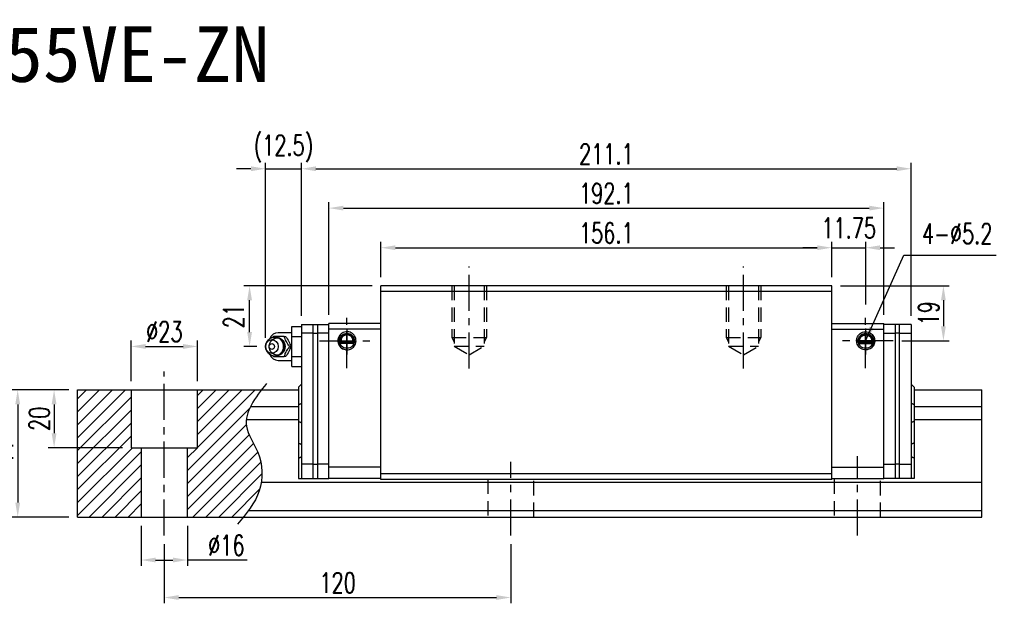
# Model space of a CAD drawing. Header units: millimetres. Extents: x 716 to 1262, y 158 to 653.
# Tile 3 of 3: x 921 to 1262, y 158 to 360. Entities that reach past the tile are written whole.
import ezdxf
from ezdxf.enums import TextEntityAlignment as Align

# ---------------------------------------------------------------- set-up
doc = ezdxf.new("R2010")
doc.units = ezdxf.units.MM
doc.header["$LTSCALE"] = 10
doc.linetypes.add('CENTER', pattern=[2, 1.25, -0.25, 0.25, -0.25])
doc.linetypes.add('DASHED', pattern=[0.75, 0.5, -0.25])
for name, color, linetype in [('2', 7, 'Continuous'), ('4', 7, 'Continuous'), ('CHA', 7, 'Continuous'), ('CL', 1, 'CENTER'), ('DIM', 4, 'Continuous'), ('HID', 2, 'DASHED'), ('OUT', 3, 'Continuous')]:
    doc.layers.add(name, color=color, linetype=linetype)
doc.styles.add('DIM-7', font='SIMPLEX.shx', dxfattribs={"width": 0.7, "bigfont": 'chineset.shx'})
doc.styles.add('T', font='kaiu.ttf')
doc.dimstyles.new('CNS', dxfattribs={"dimtxt": 3.5, "dimasz": 2.5, "dimexe": 1, "dimexo": 1.5, "dimgap": 0.09, "dimtad": 0, "dimdsep": 46, "dimtxsty": 'DIM-7', "dimcen": 0.09, "dimclrd": 1, "dimclre": 1, "dimclrt": 4, "dimadec": 0, "dimazin": 0, "dimtfac": 1, "dimtix": 1, "dimtmove": 2, "dimatfit": 3, "dimfxl": 1, "dimtvp": 0.971429, "dimtolj": 1, "dimarcsym": 0})

# ---------------------------------------------------------------- blocks, each defined once
blk = doc.blocks.new('*D68')
at = {"layer": 'DEFPOINTS', "color": 0}
for p in [(970.86, 181.73), (1090.86, 181.73), (1090.86, 160.28)]:
    blk.add_point(p, dxfattribs=at)
at = {"layer": 'DIM', "color": 7, "lineweight": -2}
for p, q in [((970.86, 178.73), (970.86, 158.28)), ((1090.86, 178.73), (1090.86, 158.28)), ((975.86, 160.28), (1085.86, 160.28))]:
    blk.add_line(p, q, dxfattribs=at)
at = {"layer": 'DIM', "color": 7}
for points in [[(975.86, 161.12), (975.86, 159.45), (970.86, 160.28)], [(1085.86, 161.12), (1085.86, 159.45), (1090.86, 160.28)]]:
    blk.add_solid(points, dxfattribs=at)
at = {"layer": 'DIM', "color": 7, "insert": (1030.86, 165.38), "char_height": 7, "attachment_point": 5, "style": 'DIM-7'}
blk.add_mtext('\\A1;120', dxfattribs=at)
blk = doc.blocks.new('*D69')
at = {"layer": 'DEFPOINTS', "color": 0}
for p in [(940.86, 232.14), (932.7, 212.14), (959.36, 212.14)]:
    blk.add_point(p, dxfattribs=at)
at = {"layer": 'DIM', "color": 7, "lineweight": -2}
for p, q in [((937.86, 232.14), (930.7, 232.14)), ((932.7, 227.14), (932.7, 217.14)), ((956.36, 212.14), (930.7, 212.14))]:
    blk.add_line(p, q, dxfattribs=at)
at = {"layer": 'DIM', "color": 7}
for points in [[(931.86, 227.14), (933.53, 227.14), (932.7, 232.14)], [(931.86, 217.14), (933.53, 217.14), (932.7, 212.14)]]:
    blk.add_solid(points, dxfattribs=at)
at = {"layer": 'DIM', "color": 7, "insert": (927.6, 222.14), "char_height": 7, "attachment_point": 5, "rotation": 90, "style": 'DIM-7'}
blk.add_mtext('\\A1;20', dxfattribs=at)
blk = doc.blocks.new('*D57')
at = {"layer": 'DEFPOINTS', "color": 0}
for p in [(940.86, 232.14), (920.1, 188.14), (940.86, 188.14)]:
    blk.add_point(p, dxfattribs=at)
at = {"layer": 'DIM', "color": 7, "lineweight": -2}
for p, q in [((937.86, 232.14), (918.1, 232.14)), ((920.1, 227.14), (920.1, 193.14)), ((937.86, 188.14), (918.1, 188.14))]:
    blk.add_line(p, q, dxfattribs=at)
at = {"layer": 'DIM', "color": 7}
for points in [[(919.27, 227.14), (920.93, 227.14), (920.1, 232.14)], [(919.27, 193.14), (920.93, 193.14), (920.1, 188.14)]]:
    blk.add_solid(points, dxfattribs=at)
at = {"layer": 'DIM', "color": 7, "insert": (915, 210.14), "char_height": 7, "attachment_point": 5, "rotation": 90, "style": 'DIM-7'}
blk.add_mtext('\\A1;44', dxfattribs=at)
blk = doc.blocks.new('*D58')
at = {"layer": 'DEFPOINTS', "color": 0}
for p in [(982.36, 247.18), (959.36, 232.14), (982.36, 232.14)]:
    blk.add_point(p, dxfattribs=at)
at = {"layer": 'DIM', "color": 7, "lineweight": -2}
for p, q in [((959.36, 235.14), (959.36, 249.18)), ((982.36, 235.14), (982.36, 249.18)), ((964.36, 247.18), (977.36, 247.18))]:
    blk.add_line(p, q, dxfattribs=at)
at = {"layer": 'DIM', "color": 7}
for points in [[(964.36, 248.01), (964.36, 246.34), (959.36, 247.18)], [(977.36, 248.01), (977.36, 246.34), (982.36, 247.18)]]:
    blk.add_solid(points, dxfattribs=at)
at = {"layer": 'DIM', "color": 7, "insert": (970.86, 252.28), "char_height": 7, "attachment_point": 5, "style": 'DIM-7'}
blk.add_mtext('\\A1;%%c23', dxfattribs=at)
blk = doc.blocks.new('*D59')
at = {"layer": 'DEFPOINTS', "color": 0}
for p in [(962.86, 188.14), (978.86, 188.14), (978.86, 173.26)]:
    blk.add_point(p, dxfattribs=at)
at = {"layer": 'DIM', "color": 7, "lineweight": -2}
for p, q in [((962.86, 185.14), (962.86, 171.26)), ((978.86, 185.14), (978.86, 171.26)), ((967.86, 173.26), (973.86, 173.26)), ((999.54, 173.26), (978.86, 173.26))]:
    blk.add_line(p, q, dxfattribs=at)
at = {"layer": 'DIM', "color": 7}
for points in [[(967.86, 174.09), (967.86, 172.43), (962.86, 173.26)], [(973.86, 174.09), (973.86, 172.43), (978.86, 173.26)]]:
    blk.add_solid(points, dxfattribs=at)
at = {"layer": 'DIM', "color": 7, "insert": (992.34, 178.36), "char_height": 7, "attachment_point": 5, "style": 'DIM-7'}
blk.add_mtext('\\A1;%%c16', dxfattribs=at)
blk = doc.blocks.new('*D71')
at = {"layer": 'DEFPOINTS', "color": 0}
for p in [(1201.96, 281.35), (1045.86, 268.14), (1201.96, 268.14)]:
    blk.add_point(p, dxfattribs=at)
at = {"layer": 'DIM', "color": 7, "lineweight": -2}
for p, q in [((1045.86, 271.14), (1045.86, 283.35)), ((1201.96, 271.14), (1201.96, 283.35)), ((1050.86, 281.35), (1196.96, 281.35))]:
    blk.add_line(p, q, dxfattribs=at)
at = {"layer": 'DIM', "color": 7}
for points in [[(1050.86, 282.18), (1050.86, 280.52), (1045.86, 281.35)], [(1196.96, 282.18), (1196.96, 280.52), (1201.96, 281.35)]]:
    blk.add_solid(points, dxfattribs=at)
at = {"layer": 'DIM', "color": 7, "insert": (1123.91, 286.45), "char_height": 7, "attachment_point": 5, "style": 'DIM-7'}
blk.add_mtext('\\A1;156.1', dxfattribs=at)
blk = doc.blocks.new('*D61')
at = {"layer": 'DEFPOINTS', "color": 0}
for p in [(1213.71, 281.35), (1201.96, 268.14), (1213.71, 258.67)]:
    blk.add_point(p, dxfattribs=at)
at = {"layer": 'DIM', "color": 7, "lineweight": -2}
for p, q in [((1201.96, 271.14), (1201.96, 283.35)), ((1213.71, 261.67), (1213.71, 283.35)), ((1196.96, 281.35), (1191.96, 281.35)), ((1201.96, 281.35), (1213.71, 281.35)), ((1218.71, 281.35), (1223.71, 281.35))]:
    blk.add_line(p, q, dxfattribs=at)
at = {"layer": 'DIM', "color": 7}
for points in [[(1196.96, 282.18), (1196.96, 280.52), (1201.96, 281.35)], [(1218.71, 282.18), (1218.71, 280.52), (1213.71, 281.35)]]:
    blk.add_solid(points, dxfattribs=at)
at = {"layer": 'DIM', "color": 7, "insert": (1207.83, 288.15), "char_height": 7, "attachment_point": 5, "style": 'DIM-7'}
blk.add_mtext('\\A1;11.75', dxfattribs=at)
blk = doc.blocks.new('*D62')
at = {"layer": 'DEFPOINTS', "color": 0}
for p in [(1201.96, 268.14), (1223.23, 249.14), (1240.63, 249.14)]:
    blk.add_point(p, dxfattribs=at)
at = {"layer": 'DIM', "color": 7, "lineweight": -2}
for p, q in [((1204.96, 268.14), (1242.63, 268.14)), ((1240.63, 263.14), (1240.63, 254.14)), ((1226.23, 249.14), (1242.63, 249.14))]:
    blk.add_line(p, q, dxfattribs=at)
at = {"layer": 'DIM', "color": 7}
for points in [[(1239.8, 263.14), (1241.47, 263.14), (1240.63, 268.14)], [(1239.8, 254.14), (1241.47, 254.14), (1240.63, 249.14)]]:
    blk.add_solid(points, dxfattribs=at)
at = {"layer": 'DIM', "color": 7, "insert": (1235.53, 258.64), "char_height": 7, "attachment_point": 5, "rotation": 90, "style": 'DIM-7'}
blk.add_mtext('\\A1;19', dxfattribs=at)
blk = doc.blocks.new('*D72')
at = {"layer": 'DEFPOINTS', "color": 0}
for p in [(1219.96, 295.06), (1027.86, 255.14), (1219.96, 255.14)]:
    blk.add_point(p, dxfattribs=at)
at = {"layer": 'DIM', "color": 7, "lineweight": -2}
for p, q in [((1027.86, 258.14), (1027.86, 297.06)), ((1219.96, 258.14), (1219.96, 297.06)), ((1032.86, 295.06), (1214.96, 295.06))]:
    blk.add_line(p, q, dxfattribs=at)
at = {"layer": 'DIM', "color": 7}
for points in [[(1032.86, 295.89), (1032.86, 294.23), (1027.86, 295.06)], [(1214.96, 295.89), (1214.96, 294.23), (1219.96, 295.06)]]:
    blk.add_solid(points, dxfattribs=at)
at = {"layer": 'DIM', "color": 7, "insert": (1123.91, 300.16), "char_height": 7, "attachment_point": 5, "style": 'DIM-7'}
blk.add_mtext('\\A1;192.1', dxfattribs=at)
blk = doc.blocks.new('*D73')
at = {"layer": 'DEFPOINTS', "color": 0}
for p in [(1018.36, 308.68), (1018.36, 254.74), (1005.86, 247.14)]:
    blk.add_point(p, dxfattribs=at)
at = {"layer": 'DIM', "color": 7, "lineweight": -2}
for p, q in [((1005.86, 250.14), (1005.86, 310.68)), ((1018.36, 257.74), (1018.36, 310.68)), ((1000.86, 308.68), (995.86, 308.68)), ((1005.86, 308.68), (1018.36, 308.68)), ((1023.36, 308.68), (1028.36, 308.68))]:
    blk.add_line(p, q, dxfattribs=at)
at = {"layer": 'DIM', "color": 7}
for points in [[(1000.86, 309.51), (1000.86, 307.84), (1005.86, 308.68)], [(1023.36, 309.51), (1023.36, 307.84), (1018.36, 308.68)]]:
    blk.add_solid(points, dxfattribs=at)
at = {"layer": 'DIM', "color": 7, "insert": (1012.11, 315.61), "char_height": 7, "attachment_point": 5, "style": 'DIM-7'}
blk.add_mtext('\\A1;(12.5)', dxfattribs=at)
blk = doc.blocks.new('*D74')
at = {"layer": 'DEFPOINTS', "color": 0}
for p in [(1000.39, 268.14), (1045.86, 268.14), (1005.86, 247.14)]:
    blk.add_point(p, dxfattribs=at)
at = {"layer": 'DIM', "color": 7, "lineweight": -2}
for p, q in [((1042.86, 268.14), (998.39, 268.14)), ((1000.39, 252.14), (1000.39, 263.14)), ((1002.86, 247.14), (998.39, 247.14))]:
    blk.add_line(p, q, dxfattribs=at)
at = {"layer": 'DIM', "color": 7}
for points in [[(999.56, 263.14), (1001.22, 263.14), (1000.39, 268.14)], [(999.56, 252.14), (1001.22, 252.14), (1000.39, 247.14)]]:
    blk.add_solid(points, dxfattribs=at)
at = {"layer": 'DIM', "color": 7, "insert": (994.89, 257.64), "char_height": 7, "attachment_point": 5, "rotation": 90, "style": 'DIM-7'}
blk.add_mtext('\\A1;21', dxfattribs=at)
blk = doc.blocks.new('*D133')
at = {"layer": 'DEFPOINTS', "color": 0}
for p in [(1229.46, 308.68), (1018.36, 254.74), (1229.46, 254.74)]:
    blk.add_point(p, dxfattribs=at)
at = {"layer": 'DIM', "color": 7, "lineweight": -2}
for p, q in [((1018.36, 257.74), (1018.36, 310.68)), ((1229.46, 257.74), (1229.46, 310.68)), ((1023.36, 308.68), (1224.46, 308.68))]:
    blk.add_line(p, q, dxfattribs=at)
at = {"layer": 'DIM', "color": 7}
for points in [[(1023.36, 309.51), (1023.36, 307.84), (1018.36, 308.68)], [(1224.46, 309.51), (1224.46, 307.84), (1229.46, 308.68)]]:
    blk.add_solid(points, dxfattribs=at)
at = {"layer": 'DIM', "color": 7, "insert": (1123.91, 313.78), "char_height": 7, "attachment_point": 5, "style": 'DIM-7'}
blk.add_mtext('\\A1;211.1', dxfattribs=at)

msp = doc.modelspace()

# ---------------------------------------------------------------- hatches: boundary and pattern name
at = {"layer": 'DIM'}
h = msp.add_hatch(dxfattribs=at)
h.set_pattern_fill('ANSI31', color=0, style=0)
h.set_pattern_definition([(45, (662.9502, -354.166), (-2.245064, 2.245064), [])])
h.paths.add_polyline_path([(959.358, 232.142), (940.858, 232.142), (940.858, 188.142), (962.858, 188.142), (962.858, 212.142), (959.358, 212.142)])
edge = h.paths.add_edge_path()
edge.add_line((978.858, 188.142), (998.252, 188.142))
edge.add_spline(control_points=[(998.252, 188.142), (1000.561, 190.974), (1005.263, 197.56), (1004.87, 209.844), (996.716, 220.775), (1001.348, 227.937), (1004.555, 232.142)], knot_values=[2.3719972, 2.3719972, 2.3719972, 2.3719972, 13.0733629, 26.449734, 36.2555502, 50.1300895, 50.1300895, 50.1300895, 50.1300895], degree=3, periodic=0)
edge.add_line((1004.555, 232.142), (982.358, 232.142))
edge.add_line((982.358, 232.142), (982.358, 212.142))
edge.add_line((982.358, 212.142), (978.858, 212.142))
edge.add_line((978.858, 212.142), (978.858, 188.142))

# ---------------------------------------------------------------- linework, layer by layer
at = {"layer": '2', "color": 0, "linetype": 'Continuous'}
for p, q in [((1015.008, 254.071), (1018.358, 254.071)), ((1015.008, 250.607), (1015.008, 254.071)), ((1018.358, 254.742), (1022.358, 254.742)), ((1018.358, 254.742), (1018.358, 251.442)), ((1022.358, 201.442), (1022.358, 254.742)), ((1022.358, 254.742), (1023.858, 254.742)), ((1023.858, 254.742), (1027.858, 254.742)), ((1023.858, 254.742), (1023.858, 251.442)), ((1027.858, 201.442), (1027.858, 255.142)), ((1045.858, 255.142), (1027.858, 255.142)), ((1045.858, 253.143), (1027.858, 253.143)), ((1201.958, 255.142), (1219.958, 255.142)), ((1201.958, 253.143), (1219.958, 253.143)), ((1219.958, 201.442), (1219.958, 255.142)), ((1223.958, 254.742), (1219.958, 254.742)), ((1223.958, 254.742), (1223.958, 251.442)), ((1225.458, 254.742), (1223.958, 254.742)), ((1229.458, 254.742), (1225.458, 254.742)), ((1225.458, 201.442), (1225.458, 254.742)), ((1229.458, 254.742), (1229.458, 251.442)), ((1006.655, 249.101), (1006.291, 248.567)), ((1015.008, 251.942), (1010.275, 251.942)), ((1015.008, 243.678), (1015.008, 250.607)), ((1015.008, 250.607), (1018.358, 250.607)), ((1022.358, 251.742), (1018.358, 251.742)), ((1018.358, 251.442), (1018.358, 206.142)), ((1022.358, 251.742), (1023.858, 251.742)), ((1027.858, 251.742), (1023.858, 251.742)), ((1023.858, 251.442), (1023.858, 201.442)), ((1036.134, 248.931), (1032.081, 248.931)), ((1211.681, 248.931), (1215.734, 248.931)), ((1219.958, 251.742), (1223.958, 251.742)), ((1225.458, 251.742), (1223.958, 251.742)), ((1223.958, 251.442), (1223.958, 201.442)), ((1225.458, 251.742), (1229.458, 251.742)), ((1229.458, 251.442), (1229.458, 206.142)), ((1006.291, 245.718), (1006.655, 245.183)), ((1036.582, 248.342), (1031.634, 248.342)), ((1036.528, 248.192), (1031.688, 248.192)), ((1036.353, 248.642), (1031.863, 248.642)), ((1211.234, 248.342), (1216.182, 248.342)), ((1211.288, 248.192), (1216.128, 248.192)), ((1211.463, 248.642), (1215.953, 248.642)), ((1010.275, 242.342), (1015.008, 242.342)), ((1015.008, 240.214), (1015.008, 243.678)), ((1015.008, 243.678), (1018.358, 243.678)), ((1015.008, 240.214), (1018.358, 240.214)), ((940.858, 232.142), (1017.358, 232.142)), ((940.858, 188.142), (940.858, 232.142)), ((959.358, 232.142), (959.358, 212.142)), ((982.358, 212.142), (982.358, 232.142)), ((1017.358, 233.142), (1018.358, 234.142)), ((1017.358, 233.142), (1017.358, 227.057)), ((1230.458, 233.142), (1229.458, 234.142)), ((1230.458, 233.142), (1230.458, 227.057)), ((1230.458, 232.142), (1253.885, 232.142)), ((1253.885, 188.142), (1253.885, 232.142)), ((1000.988, 226.434), (1017.358, 226.434)), ((1017.358, 227.057), (1017.358, 221.227)), ((1230.458, 227.057), (1230.458, 221.227)), ((999.496, 221.85), (1017.358, 221.85)), ((1017.358, 221.227), (1017.358, 213.727)), ((1230.458, 221.227), (1230.458, 213.727)), ((959.358, 212.142), (982.358, 212.142)), ((962.858, 212.142), (962.858, 188.142)), ((978.858, 188.142), (978.858, 212.142)), ((1017.358, 213.727), (1017.358, 208.555)), ((1230.458, 213.727), (1230.458, 208.555)), ((1017.358, 208.555), (1017.358, 201.442)), ((1230.458, 208.555), (1230.458, 201.442)), ((1022.358, 206.442), (1018.358, 206.442)), ((1018.358, 206.442), (1018.358, 201.442)), ((1022.358, 206.442), (1023.858, 206.442)), ((1027.858, 206.442), (1023.858, 206.442)), ((1045.858, 205.442), (1027.858, 205.442)), ((1201.958, 205.442), (1219.958, 205.442)), ((1219.958, 206.442), (1223.958, 206.442)), ((1225.458, 206.442), (1223.958, 206.442)), ((1225.458, 206.442), (1229.458, 206.442)), ((1229.458, 206.442), (1229.458, 201.442)), ((1017.358, 201.442), (1018.358, 201.442)), ((1018.358, 201.442), (1022.358, 201.442)), ((1022.358, 201.442), (1023.858, 201.442)), ((1023.858, 201.442), (1027.858, 201.442)), ((1045.858, 201.442), (1027.858, 201.442)), ((1201.958, 201.442), (1219.958, 201.442)), ((1223.958, 201.442), (1219.958, 201.442)), ((1225.458, 201.442), (1223.958, 201.442)), ((1229.458, 201.442), (1225.458, 201.442)), ((1230.458, 201.442), (1229.458, 201.442)), ((1004.465, 200.229), (1253.885, 200.229)), ((940.858, 188.142), (1253.885, 188.142)), ((1000.052, 190.454), (1253.885, 190.454))]:
    msp.add_line(p, q, dxfattribs=at)
at = {"layer": '2', "color": 0, "linetype": 'DASHED'}
for p, q in [((1082.858, 201.142), (1082.858, 188.142)), ((1098.858, 188.142), (1098.858, 201.142)), ((1202.858, 201.142), (1202.858, 188.142)), ((1218.858, 188.142), (1218.858, 201.142))]:
    msp.add_line(p, q, dxfattribs=at)
at = {"layer": '2', "color": 0, "linetype": 'Continuous'}
for centre in [(1034.108, 249.142), (1213.708, 249.142)]:
    msp.add_circle(centre, 2.6, dxfattribs=at)
for centre, radius, start, end in [((1010.275, 248.942), 3, 89.99998, 161.42204), ((1034.108, 249.142), 3.098, 141.48563, 180), ((1034.108, 249.142), 3.098, 180, 269.4375), ((1213.708, 249.142), 3.098, 270.5625, 0), ((1213.708, 249.142), 3.098, 0, 38.51437), ((1010.275, 245.342), 3, 198.57796, 270.00002)]:
    msp.add_arc(centre, radius, start, end, dxfattribs=at)
for centre, major_axis in [((1008.075, 247.142), (0, -2.4)), ((1009.108, 247.142), (0, -3.3)), ((1009.923, 247.142), (0, -2.962)), ((1008.075, 247.142), (0, -1))]:
    msp.add_ellipse(centre, major_axis=major_axis, ratio=0.9238797, dxfattribs=at)
for centre, major_axis, start_param, end_param in [((1009.108, 247.142), (0, -3.3), 1.5707964, 4.0768055), ((1009.923, 247.142), (0, -2.962), 1.5707964, 2.6988246), ((1009.108, 247.142), (0, -3.3), 0, 1.5707962), ((1009.923, 247.142), (0, -2.962), 0.4234277, 1.5707964), ((1009.108, 247.142), (0, -3.3), 5.3478744, 6.2831853)]:
    msp.add_ellipse(centre, major_axis=major_axis, ratio=0.9238797, start_param=start_param, end_param=end_param, dxfattribs=at)
for points, degree in [([(1008.665, 250.642), (1008.577, 250.528), (1008.489, 250.412), (1008.401, 250.295)], 3), ([(1012.399, 250.642), (1012.814, 250.642)], 1), ([(1032.081, 248.931), (1031.968, 248.791), (1031.863, 248.642)], 2), ([(1036.134, 248.931), (1036.207, 248.835), (1036.28, 248.739), (1036.353, 248.642)], 3), ([(1211.681, 248.931), (1211.609, 248.835), (1211.536, 248.739), (1211.463, 248.642)], 3), ([(1215.734, 248.931), (1215.847, 248.791), (1215.953, 248.642)], 2), ([(1014.266, 247.142), (1014.681, 247.142)], 1), ([(1008.421, 243.964), (1008.502, 243.856), (1008.584, 243.749), (1008.665, 243.642)], 3), ([(1009.13, 243.864), (1009.187, 243.86), (1009.244, 243.859), (1009.301, 243.859)], 3), ([(1012.814, 243.642), (1012.399, 243.642)], 1), ([(1017.358, 227.057), (1018.358, 227.471)], 1), ([(1230.458, 227.057), (1229.458, 227.471)], 1), ([(1017.358, 221.227), (1018.358, 220.813)], 1), ([(1230.458, 221.227), (1229.458, 220.813)], 1), ([(1017.358, 213.727), (1018.358, 213.313)], 1), ([(1230.458, 213.727), (1229.458, 213.313)], 1), ([(1017.358, 208.555), (1018.358, 208.97)], 1), ([(1230.458, 208.555), (1229.458, 208.97)], 1)]:
    msp.add_open_spline(points, degree=degree, dxfattribs=at)
for points, degree, knots in [([(1012.399, 250.642), (1011.68, 250.642), (1010.912, 250.642), (1009.604, 250.642), (1009.118, 250.642), (1008.665, 250.642)], 3, [0, 0, 0, 0, 0.5, 0.5, 1, 1, 1, 1]), ([(1012.408, 247.142), (1012.408, 247.393), (1012.352, 247.89), (1012.095, 248.617), (1011.667, 249.275), (1011.092, 249.819), (1010.407, 250.208), (1009.727, 250.413), (1009.29, 250.432), (1009.108, 250.424)], 3, [0, 0, 0, 0, 0.1424122, 0.2912277, 0.4421098, 0.5939693, 0.7455107, 0.8956214, 1, 1, 1, 1]), ([(1014.266, 247.142), (1014, 247.488), (1013.733, 247.843), (1013.316, 248.472), (1013.156, 248.74), (1012.886, 249.268), (1012.775, 249.53), (1012.572, 250.077), (1012.483, 250.362), (1012.399, 250.642)], 3, [0, 0, 0, 0, 0.316279, 0.316279, 0.5305075, 0.5305075, 0.7443494, 0.7443494, 1, 1, 1, 1]), ([(1012.814, 250.642), (1013.226, 250.095), (1013.624, 249.51), (1014.277, 248.288), (1014.509, 247.693), (1014.681, 247.143)], 3, [0, 0, 0, 0, 0.5, 0.5, 1, 1, 1, 1]), ([(1034.108, 252.28), (1033.818, 252.257), (1033.245, 252.211), (1032.459, 251.853), (1031.807, 251.329), (1031.326, 250.666), (1031.035, 249.922), (1030.924, 249.028), (1031.119, 247.947), (1031.895, 246.738), (1033.066, 246.073), (1033.88, 246.02), (1034.108, 246.005)], 3, [0, 0, 0, 0, 0.088414, 0.1748885, 0.2594231, 0.3420175, 0.4226713, 0.5013844, 0.6152487, 0.7511468, 0.9302271, 1, 1, 1, 1]), ([(1036.353, 248.642), (1036.381, 248.767), (1036.418, 249.03), (1036.399, 249.474), (1036.307, 249.844), (1036.197, 250.112), (1036.096, 250.305), (1035.98, 250.484), (1035.845, 250.656), (1035.681, 250.826), (1035.432, 251.036), (1035.13, 251.217), (1034.791, 251.344), (1034.522, 251.41), (1034.25, 251.444), (1033.878, 251.444), (1033.4, 251.358), (1032.946, 251.145), (1032.632, 250.914), (1032.421, 250.715), (1032.246, 250.501), (1032.097, 250.27), (1031.977, 250.022), (1031.886, 249.76), (1031.826, 249.479), (1031.803, 249.193), (1031.814, 248.914), (1031.843, 248.731), (1031.863, 248.642)], 3, [0, 0, 0, 0, 0.0625, 0.125, 0.1875, 0.21875, 0.25, 0.28125, 0.3125, 0.34375, 0.375, 0.4375, 0.46875, 0.5, 0.53125, 0.5625, 0.625, 0.6875, 0.71875, 0.75, 0.78125, 0.8125, 0.84375, 0.875, 0.90625, 0.9375, 0.96875, 1, 1, 1, 1]), ([(1036.134, 248.931), (1036.177, 249.144), (1036.166, 249.361), (1036.155, 249.575), (1036.092, 249.785), (1036.03, 249.991), (1035.919, 250.18), (1035.811, 250.366), (1035.661, 250.526), (1035.513, 250.682), (1035.332, 250.805), (1035.154, 250.926), (1034.952, 251.01), (1034.754, 251.091), (1034.538, 251.133), (1034.326, 251.174), (1034.108, 251.174), (1033.667, 251.175), (1033.264, 251.01), (1032.852, 250.84), (1032.555, 250.526), (1032.406, 250.367), (1032.187, 249.993), (1032.061, 249.577), (1032.038, 249.144), (1032.081, 248.931)], 2, [0, 0, 0, 0.0625, 0.0625, 0.125, 0.125, 0.1875, 0.1875, 0.25, 0.25, 0.3125, 0.3125, 0.375, 0.375, 0.4375, 0.4375, 0.5, 0.5, 0.625, 0.625, 0.75, 0.75, 0.8125, 0.875, 0.9375, 1, 1, 1]), ([(1034.108, 246.005), (1034.398, 246.028), (1034.971, 246.074), (1035.757, 246.432), (1036.408, 246.956), (1036.89, 247.619), (1037.181, 248.363), (1037.292, 249.257), (1037.097, 250.338), (1036.32, 251.547), (1035.149, 252.212), (1034.336, 252.265), (1034.108, 252.28)], 3, [0, 0, 0, 0, 0.088414, 0.1748885, 0.2594231, 0.3420175, 0.4226713, 0.5013844, 0.6152487, 0.7511468, 0.9302271, 1, 1, 1, 1]), ([(1213.708, 246.005), (1213.418, 246.028), (1212.845, 246.074), (1212.059, 246.432), (1211.407, 246.956), (1210.926, 247.619), (1210.635, 248.363), (1210.524, 249.257), (1210.719, 250.338), (1211.495, 251.547), (1212.666, 252.212), (1213.48, 252.265), (1213.708, 252.28)], 3, [0, 0, 0, 0, 0.088414, 0.1748885, 0.2594231, 0.3420175, 0.4226713, 0.5013844, 0.6152487, 0.7511468, 0.9302271, 1, 1, 1, 1]), ([(1211.463, 248.642), (1211.435, 248.767), (1211.398, 249.03), (1211.417, 249.474), (1211.509, 249.844), (1211.618, 250.112), (1211.719, 250.305), (1211.836, 250.484), (1211.971, 250.656), (1212.135, 250.826), (1212.383, 251.036), (1212.686, 251.217), (1213.024, 251.344), (1213.293, 251.41), (1213.566, 251.444), (1213.938, 251.444), (1214.416, 251.358), (1214.87, 251.145), (1215.184, 250.914), (1215.394, 250.715), (1215.57, 250.501), (1215.719, 250.27), (1215.839, 250.022), (1215.929, 249.76), (1215.989, 249.479), (1216.013, 249.193), (1216.002, 248.914), (1215.973, 248.731), (1215.953, 248.642)], 3, [0, 0, 0, 0, 0.0625, 0.125, 0.1875, 0.21875, 0.25, 0.28125, 0.3125, 0.34375, 0.375, 0.4375, 0.46875, 0.5, 0.53125, 0.5625, 0.625, 0.6875, 0.71875, 0.75, 0.78125, 0.8125, 0.84375, 0.875, 0.90625, 0.9375, 0.96875, 1, 1, 1, 1]), ([(1211.681, 248.931), (1211.639, 249.144), (1211.649, 249.361), (1211.66, 249.575), (1211.724, 249.785), (1211.786, 249.991), (1211.896, 250.18), (1212.005, 250.366), (1212.155, 250.526), (1212.302, 250.682), (1212.484, 250.805), (1212.661, 250.926), (1212.864, 251.01), (1213.062, 251.091), (1213.278, 251.133), (1213.489, 251.174), (1213.707, 251.174), (1214.149, 251.175), (1214.551, 251.01), (1214.964, 250.84), (1215.26, 250.526), (1215.41, 250.367), (1215.629, 249.993), (1215.755, 249.577), (1215.777, 249.144), (1215.734, 248.931)], 2, [0, 0, 0, 0.0625, 0.0625, 0.125, 0.125, 0.1875, 0.1875, 0.25, 0.25, 0.3125, 0.3125, 0.375, 0.375, 0.4375, 0.4375, 0.5, 0.5, 0.625, 0.625, 0.75, 0.75, 0.8125, 0.875, 0.9375, 1, 1, 1]), ([(1213.708, 252.28), (1213.998, 252.257), (1214.571, 252.211), (1215.357, 251.853), (1216.008, 251.329), (1216.49, 250.666), (1216.781, 249.922), (1216.892, 249.028), (1216.697, 247.947), (1215.92, 246.738), (1214.749, 246.073), (1213.936, 246.02), (1213.708, 246.005)], 3, [0, 0, 0, 0, 0.088414, 0.1748885, 0.2594231, 0.3420175, 0.4226713, 0.5013844, 0.6152487, 0.7511468, 0.9302271, 1, 1, 1, 1]), ([(1009.449, 243.865), (1009.497, 243.868), (1009.792, 243.895), (1010.324, 244.047), (1010.984, 244.393), (1011.546, 244.877), (1011.986, 245.471), (1012.285, 246.149), (1012.395, 246.723), (1012.408, 247.056), (1012.408, 247.142)], 3, [0, 0, 0, 0, 0.0297339, 0.1848987, 0.3380427, 0.4898314, 0.6411412, 0.7929758, 0.9463445, 1, 1, 1, 1]), ([(1012.399, 243.642), (1012.503, 243.988), (1012.613, 244.343), (1012.867, 244.972), (1012.993, 245.24), (1013.287, 245.768), (1013.455, 246.03), (1013.835, 246.577), (1014.051, 246.862), (1014.266, 247.142)], 3, [0, 0, 0, 0, 0.316279, 0.316279, 0.5305075, 0.5305075, 0.7443494, 0.7443494, 1, 1, 1, 1]), ([(1014.681, 247.142), (1014.51, 246.595), (1014.283, 246.01), (1013.632, 244.788), (1013.229, 244.193), (1012.814, 243.643)], 3, [0, 0, 0, 0, 0.5, 0.5, 1, 1, 1, 1]), ([(1008.665, 243.642), (1009.125, 243.642), (1009.619, 243.642), (1010.967, 243.642), (1011.691, 243.642), (1012.399, 243.642)], 3, [0, 0, 0, 0, 0.5, 0.5, 1, 1, 1, 1])]:
    msp.add_open_spline(points, degree=degree, knots=knots, dxfattribs=at)
at = {"layer": '4', "color": 0, "linetype": 'Continuous'}
for p, q in [((1201.958, 268.142), (1045.858, 268.142)), ((1045.858, 201.142), (1045.858, 268.142)), ((1201.958, 266.242), (1045.858, 266.242)), ((1230.458, 226.434), (1253.885, 226.434)), ((1230.458, 221.85), (1253.885, 221.85)), ((1201.958, 203.142), (1045.858, 203.142)), ((1201.958, 201.142), (1045.858, 201.142))]:
    msp.add_line(p, q, dxfattribs=at)
at = {"layer": 'CL', "color": 0}
for p, q in [((1076.408, 239.51), (1076.408, 274.855)), ((1171.408, 239.51), (1171.408, 274.855)), ((1034.108, 239.617), (1034.108, 258.667)), ((1213.708, 239.617), (1213.708, 258.667)), ((1034.108, 253.342), (1034.108, 244.342)), ((1213.708, 253.342), (1213.708, 244.342)), ((1024.583, 249.142), (1043.633, 249.142)), ((1223.233, 249.142), (1204.183, 249.142)), ((970.858, 181.73), (970.858, 238.555)), ((1210.858, 181.73), (1210.858, 209.243)), ((1090.858, 181.73), (1090.858, 207.199))]:
    msp.add_line(p, q, dxfattribs=at)
at = {"layer": 'DIM', "color": 0}
msp.add_open_spline([(1006.229, 234.3), (1002.375, 229.374), (996.194, 221.475), (1004.87, 209.844), (1005.298, 196.442), (999.276, 189.323), (996.219, 185.71)], degree=3, knots=[0, 0, 0, 0, 16.2465365, 26.0523527, 39.4287239, 53.2135918, 53.2135918, 53.2135918, 53.2135918], dxfattribs=at)
at = {"layer": 'HID', "color": 0}
for p, q in [((1070.408, 268.142), (1070.408, 250.242)), ((1071.258, 268.142), (1071.258, 247.242)), ((1081.558, 268.142), (1081.558, 247.242)), ((1082.408, 268.142), (1082.408, 250.242)), ((1165.408, 268.142), (1165.408, 250.242)), ((1166.258, 268.142), (1166.258, 247.242)), ((1176.558, 268.142), (1176.558, 247.242)), ((1177.408, 268.142), (1177.408, 250.242)), ((1070.408, 250.242), (1082.408, 250.242)), ((1070.409, 250.243), (1071.259, 248.77)), ((1082.409, 250.242), (1081.559, 248.77)), ((1165.408, 250.242), (1177.408, 250.242)), ((1165.409, 250.243), (1166.259, 248.77)), ((1177.409, 250.242), (1176.559, 248.77)), ((1071.258, 247.242), (1081.558, 247.242)), ((1071.258, 247.242), (1076.408, 244.269)), ((1076.408, 244.269), (1081.558, 247.242)), ((1166.258, 247.242), (1176.558, 247.242)), ((1166.258, 247.242), (1171.408, 244.269)), ((1171.408, 244.269), (1176.558, 247.242))]:
    msp.add_line(p, q, dxfattribs=at)
at = {"layer": 'OUT', "color": 0}
msp.add_line((1201.958, 201.142), (1201.958, 268.142), dxfattribs=at)

# ---------------------------------------------------------------- texts
at = {"layer": 'CHA', "style": 'T'}
msp.add_text('TRH55VE-ZN', height=19.2, dxfattribs=at).set_placement((941.881, 348.173), align=Align.MIDDLE)
at = {"layer": 'DIM', "color": 0, "insert": (1233.236, 282.735), "char_height": 7, "attachment_point": 7, "style": 'DIM-7'}
msp.add_mtext('\\A1;4-%%C5.2', dxfattribs=at)

# ---------------------------------------------------------------- dimensions: what is measured, and where the dimension line sits
at = {"layer": 'DIM', "color": 0}
for base, p1, p2, text, picture, middle in [((1018.358, 308.675), (1005.858, 247.142), (1018.358, 254.742), '(<>)', '*D73', (1012.108, 315.609)), ((982.358, 247.178), (959.358, 232.142), (982.358, 232.142), '%%c<>', '*D58', (970.858, 252.278))]:
    dim = msp.add_linear_dim(base=base, p1=p1, p2=p2, text=text, dimstyle='CNS', override={"dimscale": 2, "dimgap": 0.8, "dimtad": 1, "dimclrd": 7, "dimclre": 7, "dimclrt": 7, "dimadec": 2, "dimazin": 2, "dimtmove": 1}, dxfattribs=at)
    dim.commit()
    dim.dimension.update_dxf_attribs({"geometry": picture, "text_midpoint": middle})
for base, p1, p2, override, picture, middle in [((1229.458, 308.675), (1018.358, 254.742), (1229.458, 254.742), {"dimscale": 2, "dimgap": 0.8, "dimtad": 1, "dimclrd": 7, "dimclre": 7, "dimclrt": 7, "dimadec": 2, "dimazin": 2, "dimtmove": 1}, '*D133', (1123.908, 313.775)), ((1219.958, 295.059), (1027.858, 255.142), (1219.958, 255.142), {"dimscale": 2, "dimgap": 0.8, "dimtad": 1, "dimclrd": 7, "dimclre": 7, "dimclrt": 7, "dimadec": 2, "dimazin": 2, "dimtmove": 1}, '*D72', (1123.908, 300.159)), ((1201.958, 281.349), (1045.858, 268.142), (1201.958, 268.142), {"dimscale": 2, "dimgap": 0.8, "dimtad": 1, "dimclrd": 7, "dimclre": 7, "dimclrt": 7, "dimadec": 2, "dimazin": 2, "dimtmove": 1}, '*D71', (1123.908, 286.449)), ((1213.708, 281.349), (1201.958, 268.142), (1213.708, 258.667), {"dimscale": 2, "dimgap": 0.8, "dimclrd": 7, "dimclre": 7, "dimclrt": 7, "dimadec": 2, "dimazin": 2}, '*D61', (1207.833, 288.149)), ((1090.858, 160.284), (970.858, 181.73), (1090.858, 181.73), {"dimscale": 2, "dimgap": 0.8, "dimtad": 1, "dimclrd": 7, "dimclre": 7, "dimclrt": 7, "dimadec": 2, "dimazin": 2, "dimtmove": 1}, '*D68', (1030.858, 165.384))]:
    dim = msp.add_linear_dim(base=base, p1=p1, p2=p2, dimstyle='CNS', override=override, dxfattribs=at)
    dim.commit()
    dim.dimension.update_dxf_attribs({"geometry": picture, "text_midpoint": middle})
for base, p1, p2, override, picture, middle in [((1000.39, 268.142), (1005.858, 247.142), (1045.858, 268.142), {"dimscale": 2, "dimgap": 1, "dimtad": 1, "dimclrd": 7, "dimclre": 7, "dimclrt": 7, "dimadec": 2, "dimazin": 2, "dimtix": 0, "dimtmove": 0}, '*D74', (994.89, 257.642)), ((1240.634, 249.142), (1201.958, 268.142), (1223.233, 249.142), {"dimscale": 2, "dimgap": 0.8, "dimtad": 1, "dimclrd": 7, "dimclre": 7, "dimclrt": 7, "dimadec": 2, "dimazin": 2, "dimtmove": 1}, '*D62', (1235.534, 258.642)), ((920.099, 188.142), (940.858, 232.142), (940.858, 188.142), {"dimscale": 2, "dimgap": 0.8, "dimtad": 1, "dimclrd": 7, "dimclre": 7, "dimclrt": 7, "dimadec": 2, "dimazin": 2, "dimtmove": 1}, '*D57', (914.999, 210.142)), ((932.698, 212.142), (940.858, 232.142), (959.358, 212.142), {"dimscale": 2, "dimgap": 0.8, "dimtad": 1, "dimclrd": 7, "dimclre": 7, "dimclrt": 7, "dimadec": 2, "dimazin": 2, "dimtmove": 1}, '*D69', (927.598, 222.142))]:
    dim = msp.add_linear_dim(base=base, p1=p1, p2=p2, angle=90, dimstyle='CNS', override=override, dxfattribs=at)
    dim.commit()
    dim.dimension.update_dxf_attribs({"geometry": picture, "text_midpoint": middle})
dim = msp.add_linear_dim(base=(978.858, 173.26), p1=(962.858, 188.142), p2=(978.858, 188.142), text='%%c<>', dimstyle='CNS', override={"dimscale": 2, "dimgap": 0.8, "dimtad": 1, "dimclrd": 7, "dimclre": 7, "dimclrt": 7, "dimadec": 2, "dimazin": 2, "dimtmove": 1}, dxfattribs=at)
dim.commit()
dim.dimension.update_dxf_attribs({"geometry": '*D59', "text_midpoint": (992.341, 173.977), "dimtype": 160})

# ---------------------------------------------------------------- leaders
at = {"layer": 'DIM', "color": 0, "annotation_type": 0, "has_hookline": 1, "hookline_direction": 0, "text_width": 25.433}
msp.add_leader([(1213.708, 249.142), (1226.898, 278.813), (1231.898, 278.813)], dimstyle='CNS', override={"dimscale": 2, "dimgap": 0.8, "dimtad": 1, "dimclrd": 7, "dimclre": 4, "dimadec": 2, "dimazin": 2, "dimtmove": 1}, dxfattribs=at)

doc.saveas('drawing.dxf')
